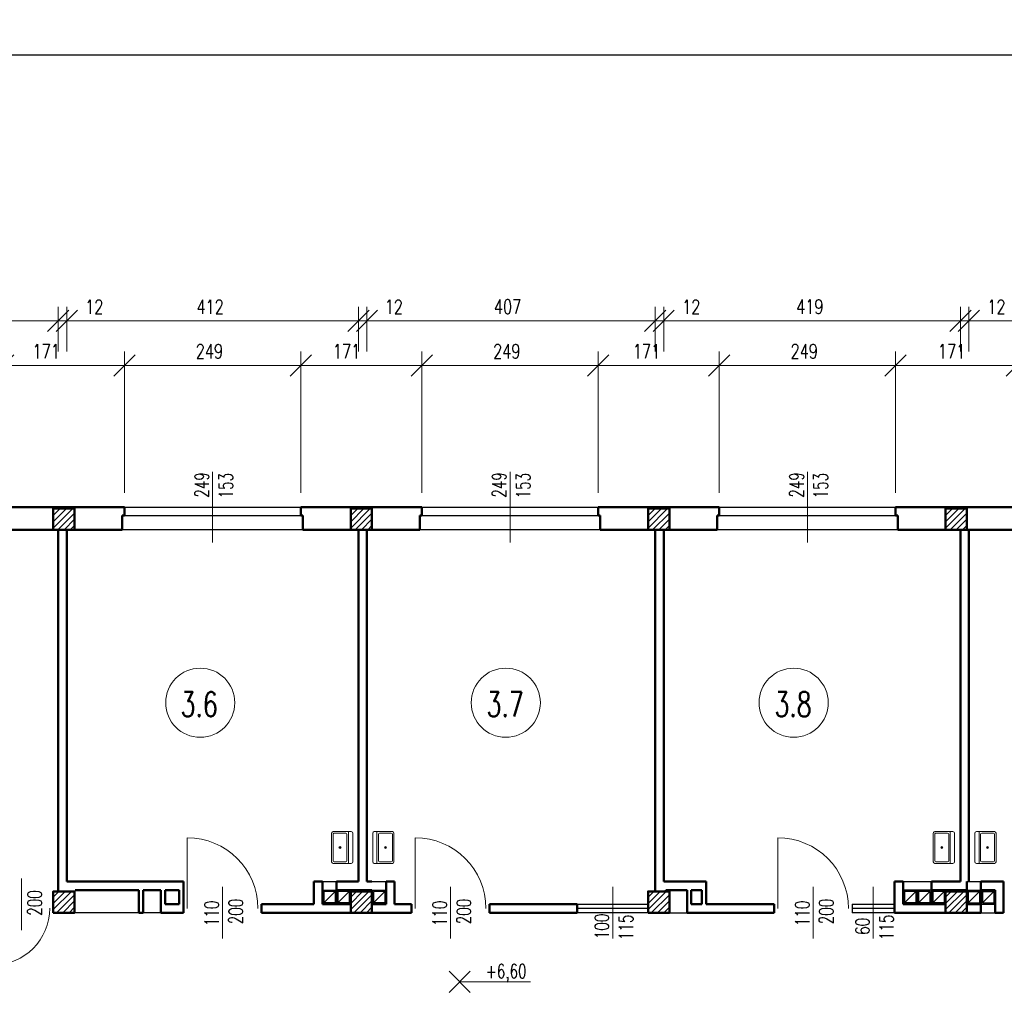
# Model space of a CAD drawing. Header units: millimetres. Extents: x -56112 to 30506, y -136199 to -2178.
# Tile 3 of 45: x -36430 to -22526, y -120909 to -106999. Entities that reach past the tile are written whole.
import ezdxf
from ezdxf.enums import TextEntityAlignment as Align

# ---------------------------------------------------------------- set-up
doc = ezdxf.new("R2010")
doc.units = ezdxf.units.MM
doc.header["$LTSCALE"] = 10
doc.header["$MEASUREMENT"] = 0
doc.header["$PDMODE"] = 35
doc.layers.get('0').update_dxf_attribs({"lineweight": 15})
for name, color, linetype, lineweight in [('L001', 1, 'Continuous', 18), ('L002', 2, 'Continuous', 25), ('L003', 3, 'Continuous', 50)]:
    doc.layers.add(name, color=color, linetype=linetype, lineweight=lineweight)
doc.layers.add('L004', color=4, linetype='Continuous')
doc.styles.get("Standard").update_dxf_attribs({"font": 'simplex.shx', "width": 0.75, "height": 200})
doc.dimstyles.new('1_100', dxfattribs={"dimtxt": 200, "dimasz": 300, "dimexe": 200, "dimexo": 200, "dimgap": 100, "dimtad": 1, "dimdec": 0, "dimlfac": 0.1, "dimtxsty": 'Standard', "dimblk": 'OBLIQUE', "dimcen": 250, "dimdle": 2, "dimclrt": 2, "dimadec": 0, "dimazin": 0, "dimtfac": 1, "dimtdec": 0, "dimtmove": 1, "dimatfit": 3, "dimfxl": 1, "dimarcsym": 0})
pattern_1 = [(45, (-46550, -82436.32), (-44.19417, 44.19417), [])]
pattern_2 = [(45, (-42350, -82436.32), (-44.19417, 44.19417), [])]
pattern_3 = [(45, (-38150, -82436.32), (-44.19417, 44.19417), [])]
pattern_4 = [(45, (-33950, -82436.32), (-44.19417, 44.19417), [])]

# ---------------------------------------------------------------- blocks, each defined once
blk = doc.blocks.new('Zlewozmywak pojedyńczy - góra')
blk.add_line((-15, -3.999996), (15, -3.999996))
for points in [[(-13.5, 0), (13.5, 0)], [(-15, -18.499996), (-15, -1.5)], [(-13.5, -17.499996), (-13.5, -6.499996)], [(-12.5, -5.499996), (12.5, -5.499996)], [(13.5, -6.499996), (13.5, -17.499996)], [(15, -1.5), (15, -18.499996)], [(12.5, -18.499996), (-12.5, -18.499996)], [(13.5, -19.999996), (-13.5, -19.999996)]]:
    blk.add_lwpolyline(points)
for radius in [1, 0.5]:
    blk.add_circle((0, -11.999996), radius)
for centre, radius, start, end in [((-13.5, -1.5), 1.5, 90, 180), ((-12.5, -6.499996), 1, 90, 180), ((12.5, -6.499996), 1, 0, 90), ((13.5, -1.5), 1.5, 0, 90), ((-13.5, -18.499996), 1.5, 180, 270), ((-12.5, -17.499996), 1, 180, 270), ((12.5, -17.499996), 1, 270, 0), ((13.5, -18.499996), 1.5, 270, 0)]:
    blk.add_arc(centre, radius, start, end)
blk = doc.blocks.new('_Oblique')
at = {"layer": 'L004', "color": 0, "lineweight": -2}
blk.add_line((-0.5, -0.5), (0.5, 0.5), dxfattribs=at)
blk = doc.blocks.new('*D1508')
at = {"layer": 'Defpoints'}
for p in [(-36102, -119643), (-34951, -119643), (-36661, -121643), (-34951, -121643)]:
    blk.add_point(p, dxfattribs=at)
at = {"layer": 'L001'}
for p, q in [((-36661, -121443), (-36661, -119443)), ((-34951, -121443), (-34951, -119443)), ((-36661, -119643), (-34951, -119643))]:
    blk.add_line(p, q, dxfattribs=at)
at = {"layer": 'L001', "xscale": 300, "yscale": 300, "zscale": 300, "rotation": 180}
blk.add_blockref('_Oblique', (-36661, -119643), dxfattribs=at)
at = {"layer": 'L001', "xscale": 300, "yscale": 300, "zscale": 300}
blk.add_blockref('_Oblique', (-34951, -119643), dxfattribs=at)
at = {"layer": 'L001', "color": 2, "linetype": 'Continuous', "width": 0.75}
blk.add_text('171', height=200, dxfattribs=at).set_placement((-36249, -119443), align=Align.MIDDLE_LEFT)
blk = doc.blocks.new('*D1509')
at = {"layer": 'Defpoints'}
for p in [(-35766, -119013), (-35399, -119013), (-35886, -119643), (-35766, -119643)]:
    blk.add_point(p, dxfattribs=at)
at = {"layer": 'L001'}
for p, q in [((-35886, -119443), (-35886, -118813)), ((-35766, -119443), (-35766, -118813)), ((-35888, -119013), (-35886, -119013)), ((-35886, -119013), (-35766, -119013)), ((-35292, -119013), (-35766, -119013))]:
    blk.add_line(p, q, dxfattribs=at)
at = {"layer": 'L001', "xscale": 300, "yscale": 300, "zscale": 300}
blk.add_blockref('_Oblique', (-35886, -119013), dxfattribs=at)
at = {"layer": 'L001', "xscale": 300, "yscale": 300, "zscale": 300, "rotation": 180}
blk.add_blockref('_Oblique', (-35766, -119013), dxfattribs=at)
at = {"layer": 'L001', "color": 2, "linetype": 'Continuous', "width": 0.75}
blk.add_text('12', height=200, dxfattribs=at).set_placement((-35506, -118813), align=Align.MIDDLE_LEFT)
blk = doc.blocks.new('*D2054')
at = {"layer": 'Defpoints'}
for p in [(-33755, -118813), (-31646, -119013), (-35766, -119643), (-31646, -119643)]:
    blk.add_point(p, dxfattribs=at)
at = {"layer": 'L001'}
for p, q in [((-35766, -119443), (-35766, -118813)), ((-31646, -119443), (-31646, -118813)), ((-35766, -119013), (-31646, -119013))]:
    blk.add_line(p, q, dxfattribs=at)
at = {"layer": 'L001', "xscale": 300, "yscale": 300, "zscale": 300, "rotation": 180}
blk.add_blockref('_Oblique', (-35766, -119013), dxfattribs=at)
at = {"layer": 'L001', "xscale": 300, "yscale": 300, "zscale": 300}
blk.add_blockref('_Oblique', (-31646, -119013), dxfattribs=at)
at = {"layer": 'L001', "color": 2, "linetype": 'Continuous', "width": 0.75}
blk.add_text('412', height=200, dxfattribs=at).set_placement((-33934, -118813), align=Align.MIDDLE_LEFT)
blk = doc.blocks.new('*D2059')
at = {"layer": 'Defpoints'}
for p in [(-37935, -118812), (-35886, -119013), (-39886, -119643), (-35886, -119643)]:
    blk.add_point(p, dxfattribs=at)
at = {"layer": 'L001'}
for p, q in [((-39886, -119443), (-39886, -118813)), ((-35886, -119443), (-35886, -118813)), ((-39886, -119013), (-35886, -119013))]:
    blk.add_line(p, q, dxfattribs=at)
at = {"layer": 'L001', "xscale": 300, "yscale": 300, "zscale": 300, "rotation": 180}
blk.add_blockref('_Oblique', (-39886, -119013), dxfattribs=at)
at = {"layer": 'L001', "xscale": 300, "yscale": 300, "zscale": 300}
blk.add_blockref('_Oblique', (-35886, -119013), dxfattribs=at)
at = {"layer": 'L001', "color": 2, "linetype": 'Continuous', "width": 0.75}
blk.add_text('400', height=200, dxfattribs=at).set_placement((-38128, -118812), align=Align.MIDDLE_LEFT)
blk = doc.blocks.new('*D1519')
at = {"layer": 'Defpoints'}
for p in [(-23318, -119643), (-22351, -119643), (-24061, -121643), (-22351, -121643)]:
    blk.add_point(p, dxfattribs=at)
at = {"layer": 'L001'}
for p, q in [((-24061, -121443), (-24061, -119443)), ((-22351, -121443), (-22351, -119443)), ((-24061, -119643), (-22351, -119643))]:
    blk.add_line(p, q, dxfattribs=at)
at = {"layer": 'L001', "xscale": 300, "yscale": 300, "zscale": 300, "rotation": 180}
blk.add_blockref('_Oblique', (-24061, -119643), dxfattribs=at)
at = {"layer": 'L001', "xscale": 300, "yscale": 300, "zscale": 300}
blk.add_blockref('_Oblique', (-22351, -119643), dxfattribs=at)
at = {"layer": 'L001', "color": 2, "linetype": 'Continuous', "width": 0.75}
blk.add_text('171', height=200, dxfattribs=at).set_placement((-23464, -119443), align=Align.MIDDLE_LEFT)
blk = doc.blocks.new('*D2061')
at = {"layer": 'Defpoints'}
for p in [(-20985, -118812), (-18846, -119013), (-23026, -119643), (-18846, -119643)]:
    blk.add_point(p, dxfattribs=at)
at = {"layer": 'L001'}
for p, q in [((-23026, -119443), (-23026, -118813)), ((-18846, -119443), (-18846, -118813)), ((-23026, -119013), (-18846, -119013))]:
    blk.add_line(p, q, dxfattribs=at)
at = {"layer": 'L001', "xscale": 300, "yscale": 300, "zscale": 300, "rotation": 180}
blk.add_blockref('_Oblique', (-23026, -119013), dxfattribs=at)
at = {"layer": 'L001', "xscale": 300, "yscale": 300, "zscale": 300}
blk.add_blockref('_Oblique', (-18846, -119013), dxfattribs=at)
at = {"layer": 'L001', "color": 2, "linetype": 'Continuous', "width": 0.75}
blk.add_text('418', height=200, dxfattribs=at).set_placement((-21164, -118812), align=Align.MIDDLE_LEFT)
blk = doc.blocks.new('*D2062')
at = {"layer": 'Defpoints'}
for p in [(-29555, -119442), (-28261, -119643), (-30751, -121643), (-28261, -121643)]:
    blk.add_point(p, dxfattribs=at)
at = {"layer": 'L001'}
for p, q in [((-30751, -121443), (-30751, -119443)), ((-28261, -121443), (-28261, -119443)), ((-30751, -119643), (-28261, -119643))]:
    blk.add_line(p, q, dxfattribs=at)
at = {"layer": 'L001', "xscale": 300, "yscale": 300, "zscale": 300, "rotation": 180}
blk.add_blockref('_Oblique', (-30751, -119643), dxfattribs=at)
at = {"layer": 'L001', "xscale": 300, "yscale": 300, "zscale": 300}
blk.add_blockref('_Oblique', (-28261, -119643), dxfattribs=at)
at = {"layer": 'L001', "color": 2, "linetype": 'Continuous', "width": 0.75}
blk.add_text('249', height=200, dxfattribs=at).set_placement((-29744, -119442), align=Align.MIDDLE_LEFT)
blk = doc.blocks.new('*D2063')
at = {"layer": 'Defpoints'}
for p in [(-29540, -118812), (-27456, -119013), (-31526, -119643), (-27456, -119643)]:
    blk.add_point(p, dxfattribs=at)
at = {"layer": 'L001'}
for p, q in [((-31526, -119443), (-31526, -118813)), ((-27456, -119443), (-27456, -118813)), ((-31526, -119013), (-27456, -119013))]:
    blk.add_line(p, q, dxfattribs=at)
at = {"layer": 'L001', "xscale": 300, "yscale": 300, "zscale": 300, "rotation": 180}
blk.add_blockref('_Oblique', (-31526, -119013), dxfattribs=at)
at = {"layer": 'L001', "xscale": 300, "yscale": 300, "zscale": 300}
blk.add_blockref('_Oblique', (-27456, -119013), dxfattribs=at)
at = {"layer": 'L001', "color": 2, "linetype": 'Continuous', "width": 0.75}
blk.add_text('407', height=200, dxfattribs=at).set_placement((-29733, -118812), align=Align.MIDDLE_LEFT)
blk = doc.blocks.new('*D1523')
at = {"layer": 'Defpoints'}
for p in [(-31861, -119643), (-30751, -119643), (-32461, -121643), (-30751, -121643)]:
    blk.add_point(p, dxfattribs=at)
at = {"layer": 'L001'}
for p, q in [((-32461, -121443), (-32461, -119443)), ((-30751, -121443), (-30751, -119443)), ((-32461, -119643), (-30751, -119643))]:
    blk.add_line(p, q, dxfattribs=at)
at = {"layer": 'L001', "xscale": 300, "yscale": 300, "zscale": 300, "rotation": 180}
blk.add_blockref('_Oblique', (-32461, -119643), dxfattribs=at)
at = {"layer": 'L001', "xscale": 300, "yscale": 300, "zscale": 300}
blk.add_blockref('_Oblique', (-30751, -119643), dxfattribs=at)
at = {"layer": 'L001', "color": 2, "linetype": 'Continuous', "width": 0.75}
blk.add_text('171', height=200, dxfattribs=at).set_placement((-32008, -119443), align=Align.MIDDLE_LEFT)
blk = doc.blocks.new('*D2064')
at = {"layer": 'Defpoints'}
for p in [(-33755, -119442), (-32461, -119643), (-34951, -121643), (-32461, -121643)]:
    blk.add_point(p, dxfattribs=at)
at = {"layer": 'L001'}
for p, q in [((-34951, -121443), (-34951, -119443)), ((-32461, -121443), (-32461, -119443)), ((-34951, -119643), (-32461, -119643))]:
    blk.add_line(p, q, dxfattribs=at)
at = {"layer": 'L001', "xscale": 300, "yscale": 300, "zscale": 300, "rotation": 180}
blk.add_blockref('_Oblique', (-34951, -119643), dxfattribs=at)
at = {"layer": 'L001', "xscale": 300, "yscale": 300, "zscale": 300}
blk.add_blockref('_Oblique', (-32461, -119643), dxfattribs=at)
at = {"layer": 'L001', "color": 2, "linetype": 'Continuous', "width": 0.75}
blk.add_text('249', height=200, dxfattribs=at).set_placement((-33944, -119442), align=Align.MIDDLE_LEFT)
blk = doc.blocks.new('*D1525')
at = {"layer": 'Defpoints'}
for p in [(-31526, -119013), (-31169, -119013), (-31646, -119643), (-31526, -119643)]:
    blk.add_point(p, dxfattribs=at)
at = {"layer": 'L001'}
for p, q in [((-31646, -119443), (-31646, -118813)), ((-31526, -119443), (-31526, -118813)), ((-31648, -119013), (-31646, -119013)), ((-31646, -119013), (-31526, -119013)), ((-31062, -119013), (-31526, -119013))]:
    blk.add_line(p, q, dxfattribs=at)
at = {"layer": 'L001', "xscale": 300, "yscale": 300, "zscale": 300}
blk.add_blockref('_Oblique', (-31646, -119013), dxfattribs=at)
at = {"layer": 'L001', "xscale": 300, "yscale": 300, "zscale": 300, "rotation": 180}
blk.add_blockref('_Oblique', (-31526, -119013), dxfattribs=at)
at = {"layer": 'L001', "color": 2, "linetype": 'Continuous', "width": 0.75}
blk.add_text('12', height=200, dxfattribs=at).set_placement((-31276, -118813), align=Align.MIDDLE_LEFT)
blk = doc.blocks.new('*D2065')
at = {"layer": 'Defpoints'}
for p in [(-25355, -119442), (-24061, -119643), (-26551, -121643), (-24061, -121643)]:
    blk.add_point(p, dxfattribs=at)
at = {"layer": 'L001'}
for p, q in [((-26551, -121443), (-26551, -119443)), ((-24061, -121443), (-24061, -119443)), ((-26551, -119643), (-24061, -119643))]:
    blk.add_line(p, q, dxfattribs=at)
at = {"layer": 'L001', "xscale": 300, "yscale": 300, "zscale": 300, "rotation": 180}
blk.add_blockref('_Oblique', (-26551, -119643), dxfattribs=at)
at = {"layer": 'L001', "xscale": 300, "yscale": 300, "zscale": 300}
blk.add_blockref('_Oblique', (-24061, -119643), dxfattribs=at)
at = {"layer": 'L001', "color": 2, "linetype": 'Continuous', "width": 0.75}
blk.add_text('249', height=200, dxfattribs=at).set_placement((-25544, -119442), align=Align.MIDDLE_LEFT)
blk = doc.blocks.new('*D2066')
at = {"layer": 'Defpoints'}
for p in [(-25290, -118812), (-23146, -119013), (-27336, -119643), (-23146, -119643)]:
    blk.add_point(p, dxfattribs=at)
at = {"layer": 'L001'}
for p, q in [((-27336, -119443), (-27336, -118813)), ((-23146, -119443), (-23146, -118813)), ((-27336, -119013), (-23146, -119013))]:
    blk.add_line(p, q, dxfattribs=at)
at = {"layer": 'L001', "xscale": 300, "yscale": 300, "zscale": 300, "rotation": 180}
blk.add_blockref('_Oblique', (-27336, -119013), dxfattribs=at)
at = {"layer": 'L001', "xscale": 300, "yscale": 300, "zscale": 300}
blk.add_blockref('_Oblique', (-23146, -119013), dxfattribs=at)
at = {"layer": 'L001', "color": 2, "linetype": 'Continuous', "width": 0.75}
blk.add_text('419', height=200, dxfattribs=at).set_placement((-25465, -118812), align=Align.MIDDLE_LEFT)
blk = doc.blocks.new('*D1528')
at = {"layer": 'Defpoints'}
for p in [(-27626, -119643), (-26551, -119643), (-28261, -121643), (-26551, -121643)]:
    blk.add_point(p, dxfattribs=at)
at = {"layer": 'L001'}
for p, q in [((-28261, -121443), (-28261, -119443)), ((-26551, -121443), (-26551, -119443)), ((-28261, -119643), (-26551, -119643))]:
    blk.add_line(p, q, dxfattribs=at)
at = {"layer": 'L001', "xscale": 300, "yscale": 300, "zscale": 300, "rotation": 180}
blk.add_blockref('_Oblique', (-28261, -119643), dxfattribs=at)
at = {"layer": 'L001', "xscale": 300, "yscale": 300, "zscale": 300}
blk.add_blockref('_Oblique', (-26551, -119643), dxfattribs=at)
at = {"layer": 'L001', "color": 2, "linetype": 'Continuous', "width": 0.75}
blk.add_text('171', height=200, dxfattribs=at).set_placement((-27772, -119443), align=Align.MIDDLE_LEFT)
blk = doc.blocks.new('*D1529')
at = {"layer": 'Defpoints'}
for p in [(-27336, -119013), (-26969, -119013), (-27456, -119643), (-27336, -119643)]:
    blk.add_point(p, dxfattribs=at)
at = {"layer": 'L001'}
for p, q in [((-27456, -119443), (-27456, -118813)), ((-27336, -119443), (-27336, -118813)), ((-27458, -119013), (-27456, -119013)), ((-27456, -119013), (-27336, -119013)), ((-26862, -119013), (-27336, -119013))]:
    blk.add_line(p, q, dxfattribs=at)
at = {"layer": 'L001', "xscale": 300, "yscale": 300, "zscale": 300}
blk.add_blockref('_Oblique', (-27456, -119013), dxfattribs=at)
at = {"layer": 'L001', "xscale": 300, "yscale": 300, "zscale": 300, "rotation": 180}
blk.add_blockref('_Oblique', (-27336, -119013), dxfattribs=at)
at = {"layer": 'L001', "color": 2, "linetype": 'Continuous', "width": 0.75}
blk.add_text('12', height=200, dxfattribs=at).set_placement((-27076, -118813), align=Align.MIDDLE_LEFT)
blk = doc.blocks.new('*D1530')
at = {"layer": 'Defpoints'}
for p in [(-23026, -119013), (-22659, -119013), (-23146, -119643), (-23026, -119643)]:
    blk.add_point(p, dxfattribs=at)
at = {"layer": 'L001'}
for p, q in [((-23146, -119443), (-23146, -118813)), ((-23026, -119443), (-23026, -118813)), ((-23148, -119013), (-23146, -119013)), ((-23146, -119013), (-23026, -119013)), ((-22552, -119013), (-23026, -119013))]:
    blk.add_line(p, q, dxfattribs=at)
at = {"layer": 'L001', "xscale": 300, "yscale": 300, "zscale": 300}
blk.add_blockref('_Oblique', (-23146, -119013), dxfattribs=at)
at = {"layer": 'L001', "xscale": 300, "yscale": 300, "zscale": 300, "rotation": 180}
blk.add_blockref('_Oblique', (-23026, -119013), dxfattribs=at)
at = {"layer": 'L001', "color": 2, "linetype": 'Continuous', "width": 0.75}
blk.add_text('12', height=200, dxfattribs=at).set_placement((-22766, -118813), align=Align.MIDDLE_LEFT)

msp = doc.modelspace()

# ---------------------------------------------------------------- hatches: boundary and pattern name
at = {"layer": 'L001'}
h = msp.add_hatch(dxfattribs=at)
h.set_pattern_fill('ANSI31', color=256, scale=500, style=0)
h.set_pattern_definition(pattern_1)
h.paths.add_polyline_path([(-35656, -113904.9), (-35956, -113904.9), (-35956, -114204.9), (-35656, -114204.9)], flags=16)
h = msp.add_hatch(dxfattribs=at)
h.set_pattern_fill('ANSI31', color=256, scale=500, style=0)
h.set_pattern_definition(pattern_2)
h.paths.add_polyline_path([(-31456, -113904.9), (-31756, -113904.9), (-31756, -114204.9), (-31456, -114204.9)], flags=16)
h = msp.add_hatch(dxfattribs=at)
h.set_pattern_fill('ANSI31', color=256, scale=500, style=0)
h.set_pattern_definition(pattern_3)
h.paths.add_polyline_path([(-27256, -113904.9), (-27556, -113904.9), (-27556, -114204.9), (-27256, -114204.9)], flags=16)
h = msp.add_hatch(dxfattribs=at)
h.set_pattern_fill('ANSI31', color=256, scale=500, style=0)
h.set_pattern_definition(pattern_4)
h.paths.add_polyline_path([(-23056, -113904.9), (-23356, -113904.9), (-23356, -114204.9), (-23056, -114204.9)], flags=16)
h = msp.add_hatch(dxfattribs=at)
h.set_pattern_fill('ANSI31', color=256, scale=500, style=0)
h.set_pattern_definition(pattern_1)
h.paths.add_polyline_path([(-35656, -119314.9), (-35956, -119314.9), (-35956, -119614.9), (-35656, -119614.9)], flags=16)
h = msp.add_hatch(dxfattribs=at)
h.set_pattern_fill('ANSI31', color=256, scale=500, style=0)
h.set_pattern_definition(pattern_2)
h.paths.add_polyline_path([(-31456, -119314.9), (-31756, -119314.9), (-31756, -119614.9), (-31456, -119614.9)], flags=16)
h = msp.add_hatch(dxfattribs=at)
h.set_pattern_fill('ANSI31', color=256, scale=500, style=0)
h.set_pattern_definition(pattern_3)
h.paths.add_polyline_path([(-27256, -119314.9), (-27556, -119314.9), (-27556, -119614.9), (-27256, -119614.9)], flags=16)
h = msp.add_hatch(dxfattribs=at)
h.set_pattern_fill('ANSI31', color=256, scale=500, style=0)
h.set_pattern_definition(pattern_4)
h.paths.add_polyline_path([(-23056, -119314.9), (-23356, -119314.9), (-23356, -119614.9), (-23056, -119614.9)], flags=16)

# ---------------------------------------------------------------- linework, layer by layer
at = {"layer": 'Defpoints'}
msp.add_3dface([(-51868.7, -106499.4, 0), (30505.6, -106499.4, 0), (30505.6, -136199.4, 0), (-51868.7, -136199.4, 0)], dxfattribs=at)
at = {"layer": 'L001'}
for p, q in [((-33706, -114383), (-33706, -113386.8)), ((-29506, -114383), (-29506, -113386.8)), ((-25306, -114383), (-25306, -113386.8)), ((-34066, -119556.6, 70), (-34066, -118556.6, 70)), ((-30846, -119556.6, 70), (-30846, -118556.6, 70)), ((-25726, -119556.6, 70), (-25726, -118556.6, 70)), ((-36406, -119130.3), (-36406, -119859.4)), ((-33566, -119979.4), (-33566, -119250.3)), ((-30346, -119979.4), (-30346, -119250.3)), ((-28056, -119979.4), (-28056, -119250.3)), ((-25226, -119979.4), (-25226, -119250.3)), ((-24376, -119979.4), (-24376, -119250.3)), ((-30066.8, -120742.8), (-30366.5, -120443.1)), ((-30366.5, -120742.8), (-30066.8, -120443.1)), ((-30216.7, -120593), (-29214.8, -120593))]:
    msp.add_line(p, q, dxfattribs=at)
for centre in [(-33880.5, -116648.4), (-29565.8, -116648.4), (-25500.6, -116648.4)]:
    msp.add_circle(centre, 488.1, dxfattribs=at)
for centre, radius, start, end in [((-34066, -119556.6), 1000, 0, 90), ((-30846, -119556.6), 1000, 0, 90), ((-25726, -119556.6), 1000, 0, 90), ((-36806, -119553.1, 70), 800, 270, 0)]:
    msp.add_arc(centre, radius, start, end, dxfattribs=at)
at = {"layer": 'L002'}
for p, q in [((-34951, -113884.9), (-32461, -113884.9)), ((-30751, -113884.9), (-28261, -113884.9)), ((-26551, -113884.9), (-24061, -113884.9)), ((-34951, -114004.9), (-32461, -114004.9)), ((-30751, -114004.9), (-28261, -114004.9)), ((-26551, -114004.9), (-24061, -114004.9)), ((-32431, -114204.9), (-34981, -114204.9)), ((-28231, -114204.9), (-30781, -114204.9)), ((-24031, -114204.9), (-26581, -114204.9)), ((-32156, -119174.9), (-31956, -119174.9)), ((-31456, -119174.9), (-31256, -119174.9)), ((-23956, -119174.9), (-23556, -119174.9)), ((-23056, -119174.9), (-22856, -119174.9)), ((-32156, -119294.9), (-31956, -119294.9)), ((-32136, -119314.9), (-32136, -119474.9)), ((-32136, -119474.9), (-31976, -119314.9)), ((-31976, -119314.9), (-32136, -119314.9)), ((-31976, -119314.9), (-31976, -119474.9)), ((-31936, -119314.9), (-31936, -119474.9)), ((-31936, -119474.9), (-31776, -119314.9)), ((-31776, -119314.9), (-31936, -119314.9)), ((-31776, -119314.9), (-31776, -119474.9)), ((-31456, -119294.9), (-31256, -119294.9)), ((-31276, -119314.9), (-31436, -119314.9)), ((-31436, -119474.9), (-31276, -119314.9)), ((-31436, -119314.9), (-31436, -119474.9)), ((-31276, -119314.9), (-31276, -119474.9)), ((-23756, -119294.9), (-23956, -119294.9)), ((-23936, -119314.9), (-23936, -119474.9)), ((-23936, -119474.9), (-23776, -119314.9)), ((-23776, -119314.9), (-23936, -119314.9)), ((-23776, -119314.9), (-23776, -119474.9)), ((-23556, -119294.9), (-23756, -119294.9)), ((-23736, -119314.9), (-23736, -119474.9)), ((-23576, -119314.9), (-23736, -119314.9)), ((-23736, -119474.9), (-23576, -119314.9)), ((-23576, -119314.9), (-23576, -119474.9)), ((-23536, -119474.9), (-23376, -119314.9)), ((-23376, -119314.9), (-23536, -119314.9)), ((-23536, -119314.9), (-23536, -119474.9)), ((-23376, -119314.9), (-23376, -119474.9)), ((-23056, -119294.9), (-22856, -119294.9)), ((-23036, -119314.9), (-22876, -119314.9)), ((-23036, -119474.9), (-22876, -119314.9)), ((-23036, -119314.9), (-23036, -119474.9)), ((-22876, -119314.9), (-22876, -119474.9)), ((-22836, -119314.9), (-22836, -119474.9)), ((-22836, -119474.9), (-22676, -119314.9)), ((-22836, -119314.9), (-22676, -119314.9)), ((-22676, -119314.9), (-22676, -119474.9)), ((-31976, -119474.9), (-32136, -119474.9)), ((-31776, -119474.9), (-31936, -119474.9)), ((-31276, -119474.9), (-31436, -119474.9)), ((-23776, -119474.9), (-23936, -119474.9)), ((-23576, -119474.9), (-23736, -119474.9)), ((-23376, -119474.9), (-23536, -119474.9)), ((-23036, -119474.9), (-22876, -119474.9)), ((-22836, -119474.9), (-22676, -119474.9)), ((-34746, -119614.9), (-35656, -119614.9)), ((-34436, -119614.9), (-34686, -119614.9)), ((-28556, -119494.9), (-27556, -119494.9)), ((-27556, -119554.9), (-28556, -119554.9)), ((-27556, -119614.9), (-28556, -119614.9)), ((-27556, -119614.9), (-28556, -119614.9)), ((-27256, -119614.9), (-27006, -119614.9)), ((-24676, -119494.9), (-24076, -119494.9)), ((-24676, -119494.9), (-24676, -119614.9)), ((-24076, -119554.9), (-24676, -119554.9)), ((-24076, -119614.9), (-24676, -119614.9)), ((-24076, -119614.9), (-24676, -119614.9)), ((-22856, -119494.9), (-22656, -119494.9)), ((-22856, -119614.9), (-22656, -119614.9))]:
    msp.add_line(p, q, dxfattribs=at)
at = {"layer": 'L003'}
for p, q in [((-34951, -113884.9), (-36661, -113884.9)), ((-34951, -113884.9), (-34951, -114004.9)), ((-30751, -113884.9), (-32461, -113884.9)), ((-32461, -113884.9), (-32461, -114004.9)), ((-30751, -113884.9), (-30751, -114004.9)), ((-26551, -113884.9), (-28261, -113884.9)), ((-28261, -113884.9), (-28261, -114004.9)), ((-26551, -113884.9), (-26551, -114004.9)), ((-22351, -113884.9), (-24061, -113884.9)), ((-24061, -113884.9), (-24061, -114004.9)), ((-34981, -114204.9), (-34981, -114004.9)), ((-34981, -114004.9), (-34951, -114004.9)), ((-32461, -114004.9), (-32431, -114004.9)), ((-32431, -114204.9), (-32431, -114004.9)), ((-30781, -114004.9), (-30751, -114004.9)), ((-30781, -114204.9), (-30781, -114004.9)), ((-28261, -114004.9), (-28231, -114004.9)), ((-28231, -114204.9), (-28231, -114004.9)), ((-26581, -114204.9), (-26581, -114004.9)), ((-26581, -114004.9), (-26551, -114004.9)), ((-24061, -114004.9), (-24031, -114004.9)), ((-24031, -114204.9), (-24031, -114004.9)), ((-35766, -114204.9), (-36631, -114204.9)), ((-35886, -114204.9), (-35886, -119314.9)), ((-35886, -114204.9), (-35886, -117204.9)), ((-35766, -114204.9), (-35766, -119174.9)), ((-34981, -114204.9), (-35656, -114204.9)), ((-31566, -114204.9), (-32431, -114204.9)), ((-31646, -114204.9), (-31646, -119174.9)), ((-31526, -114204.9), (-31526, -119174.9)), ((-30781, -114204.9), (-31456, -114204.9)), ((-26581, -114204.9), (-28231, -114204.9)), ((-27456, -114204.9), (-27456, -119314.9)), ((-27336, -114204.9), (-27336, -119174.9)), ((-22381, -114204.9), (-24031, -114204.9)), ((-23146, -114204.9), (-23146, -119174.9)), ((-23026, -114204.9), (-23026, -119174.9)), ((-35766, -119174.9), (-34116, -119174.9)), ((-32276, -119174.9), (-32156, -119174.9)), ((-31956, -119174.9), (-31646, -119174.9)), ((-31456, -119174.9), (-31526, -119174.9)), ((-31256, -119174.9), (-31136, -119174.9)), ((-26736, -119174.9), (-27336, -119174.9)), ((-24076, -119174.9), (-24076, -119614.9)), ((-24076, -119174.9), (-23956, -119174.9)), ((-23956, -119174.9), (-23956, -119494.9)), ((-23556, -119174.9), (-23146, -119174.9)), ((-22856, -119174.9), (-22856, -119614.9)), ((-22856, -119174.9), (-22536, -119174.9)), ((-22536, -119174.9), (-22536, -119614.9)), ((-34746, -119294.9), (-35646, -119294.9)), ((-34686, -119294.9), (-34436, -119294.9)), ((-34376, -119294.9), (-34176, -119294.9)), ((-31956, -119294.9), (-31956, -119494.9)), ((-31956, -119294.9), (-31456, -119294.9)), ((-31456, -119294.9), (-31456, -119494.9)), ((-27006, -119294.9), (-27306, -119294.9)), ((-27306, -119294.9), (-27306, -119314.9)), ((-26796, -119294.9), (-26946, -119294.9)), ((-23756, -119294.9), (-23756, -119494.9)), ((-23756, -119294.9), (-23756, -119494.9)), ((-23056, -119294.9), (-23556, -119294.9)), ((-23556, -119294.9), (-23556, -119494.9)), ((-22856, -119294.9), (-22656, -119294.9)), ((-22656, -119294.9), (-22656, -119614.9)), ((-22656, -119294.9), (-22656, -119494.9)), ((-34686, -119614.9), (-34746, -119614.9)), ((-34116, -119614.9), (-34436, -119614.9)), ((-34176, -119494.9), (-34376, -119494.9)), ((-32276, -119494.9), (-33016, -119494.9)), ((-33016, -119614.9), (-33016, -119494.9)), ((-30896, -119614.9), (-33016, -119614.9)), ((-31956, -119494.9), (-32156, -119494.9)), ((-31756, -119494.9), (-31956, -119494.9)), ((-31256, -119494.9), (-31456, -119494.9)), ((-30896, -119494.9), (-31136, -119494.9)), ((-28556, -119494.9), (-29796, -119494.9)), ((-29796, -119614.9), (-29796, -119494.9)), ((-28556, -119614.9), (-29796, -119614.9)), ((-28556, -119494.9), (-28556, -119614.9)), ((-27256, -119614.9), (-27556, -119614.9)), ((-25776, -119614.9), (-27006, -119614.9)), ((-26796, -119494.9), (-26946, -119494.9)), ((-25776, -119494.9), (-26736, -119494.9)), ((-22856, -119614.9), (-24076, -119614.9)), ((-23756, -119494.9), (-23956, -119494.9)), ((-23556, -119494.9), (-23756, -119494.9)), ((-23356, -119494.9), (-23556, -119494.9)), ((-23056, -119494.9), (-22856, -119494.9)), ((-22536, -119614.9), (-22656, -119614.9))]:
    msp.add_line(p, q, dxfattribs=at)
at = {"layer": 'L003', "flags": 128}
for points in [[(-35956, -114204.9), (-35656, -114204.9), (-35656, -113904.9), (-35956, -113904.9)], [(-31756, -114204.9), (-31456, -114204.9), (-31456, -113904.9), (-31756, -113904.9)], [(-27556, -114204.9), (-27256, -114204.9), (-27256, -113904.9), (-27556, -113904.9)], [(-23356, -114204.9), (-23056, -114204.9), (-23056, -113904.9), (-23356, -113904.9)], [(-35956, -119614.9), (-35656, -119614.9), (-35656, -119314.9), (-35956, -119314.9)], [(-31756, -119614.9), (-31456, -119614.9), (-31456, -119314.9), (-31756, -119314.9)], [(-27556, -119614.9), (-27256, -119614.9), (-27256, -119314.9), (-27556, -119314.9)], [(-23356, -119614.9), (-23056, -119614.9), (-23056, -119314.9), (-23356, -119314.9)]]:
    msp.add_lwpolyline(points, close=True, dxfattribs=at)
for points in [[(-34116, -119614.9), (-34116, -119174.9)], [(-32276, -119494.9), (-32276, -119174.9)], [(-32156, -119494.9), (-32156, -119174.9)], [(-31956, -119494.9), (-31956, -119174.9)], [(-31256, -119494.9), (-31256, -119174.9)], [(-31136, -119494.9), (-31136, -119174.9)], [(-26736, -119494.9), (-26736, -119174.9)], [(-23556, -119494.9), (-23556, -119174.9)], [(-23056, -119494.9), (-23056, -119174.9)], [(-34746, -119614.9), (-34746, -119294.9)], [(-34686, -119614.9), (-34686, -119294.9)], [(-34436, -119614.9), (-34436, -119294.9)], [(-34376, -119494.9), (-34376, -119294.9)], [(-34176, -119494.9), (-34176, -119294.9)], [(-31756, -119494.9), (-31756, -119294.9)], [(-27006, -119614.9), (-27006, -119294.9)], [(-26946, -119494.9), (-26946, -119294.9)], [(-26796, -119494.9), (-26796, -119294.9)], [(-23756, -119494.9), (-23756, -119294.9)], [(-23556, -119494.9), (-23556, -119294.9)], [(-23356, -119494.9), (-23356, -119294.9)], [(-22856, -119494.9), (-22856, -119294.9)], [(-22656, -119494.9), (-22656, -119294.9)], [(-30896, -119614.9), (-30896, -119494.9)], [(-25776, -119614.9), (-25776, -119494.9)]]:
    msp.add_lwpolyline(points, dxfattribs=at)
at = {"layer": 'L004'}
msp.add_3dface([(29505.6, -107499.4, 0), (-50868.7, -107499.4, 0), (-50868.7, -135199.4, 0), (29505.6, -135199.4, 0)], dxfattribs=at)

# ---------------------------------------------------------------- block references
at = {"layer": 'L001', "xscale": 14.99999999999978, "zscale": 15}
for p, yscale, rotation in [((-31726.1, -118694.4), -15.00000000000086, 89.99999999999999), ((-31444.9, -118694.4), 15.00000000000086, 90), ((-23228.3, -118694.4), -15.00000000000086, 89.99999999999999), ((-22942.6, -118694.4), 15.00000000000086, 90)]:
    msp.add_blockref('Zlewozmywak pojedyńczy - góra', p, dxfattribs=dict(at, yscale=yscale, rotation=rotation))

# ---------------------------------------------------------------- texts
at = {"layer": 'L001', "width": 0.7}
for s, p in [('249', (-33698.5, -113572.2)), ('153', (-33359.2, -113582.2)), ('249', (-29498.5, -113572.2)), ('153', (-29159.2, -113582.2)), ('249', (-25298.5, -113572.2)), ('153', (-24959.2, -113582.2)), ('200', (-36059.2, -119478)), ('110', (-33558.5, -119624.7)), ('200', (-33219.2, -119598)), ('110', (-30338.5, -119624.7)), ('200', (-29999.2, -119598)), ('110', (-25218.5, -119624.7)), ('200', (-24879.2, -119598)), ('100', (-28048.5, -119808.4)), ('115', (-27709.2, -119821.7)), ('60', (-24368.5, -119807.3)), ('115', (-24029.2, -119821.7))]:
    msp.add_text(s, height=200, rotation=90, dxfattribs=at).set_placement(p, align=Align.BOTTOM_CENTER)
for s, height, p in [('3.6', 350, (-33895.1, -116950.3)), ('3.7', 350, (-29574.5, -116950.3)), ('3.8', 350, (-25509.3, -116950.3)), ('+6,60', 200, (-29560.6, -120600.4))]:
    msp.add_text(s, height=height, dxfattribs=at).set_placement(p, align=Align.BOTTOM_CENTER)

# ---------------------------------------------------------------- dimensions: what is measured, and where the dimension line sits
at = {"layer": 'L001'}
for base, p1, p2, picture, middle in [((-35886, -111254.7), (-39886, -111884.8), (-35886, -111884.8), '*D2059', (-37956.4, -111053.7)), ((-31646, -111254.7), (-35766, -111884.8), (-31646, -111884.8), '*D2054', (-33776.4, -111054.6)), ((-27456, -111254.7), (-31526, -111884.8), (-27456, -111884.8), '*D2063', (-29561.4, -111053.7)), ((-23146, -111254.7), (-27336, -111884.8), (-23146, -111884.8), '*D2066', (-25315, -111053.7)), ((-18846, -111254.7), (-23026, -111884.8), (-18846, -111884.8), '*D2061', (-21006.4, -111053.7)), ((-32461, -111884.8), (-34951, -113884.9), (-32461, -113884.9), '*D2064', (-33780, -111683.7)), ((-28261, -111884.8), (-30751, -113884.9), (-28261, -113884.9), '*D2062', (-29580, -111683.7)), ((-24061, -111884.8), (-26551, -113884.9), (-24061, -113884.9), '*D2065', (-25380, -111683.7))]:
    dim = msp.add_linear_dim(base=base, p1=p1, p2=p2, dimstyle='1_100', override={"dimtad": 0}, dxfattribs=at)
    dim.commit()
    dim.dimension.update_dxf_attribs({"geometry": picture, "text_midpoint": middle, "dimtype": 160, "insert": (0, 7758.2)})
for base, p1, p2, picture, middle in [((-35766, -111254.7), (-35886, -111884.8), (-35766, -111884.8), '*D1509', (-35420.6, -111254.7)), ((-31526, -111254.7), (-31646, -111884.8), (-31526, -111884.8), '*D1525', (-31190.6, -111254.7)), ((-27336, -111254.7), (-27456, -111884.8), (-27336, -111884.8), '*D1529', (-26990.6, -111254.7)), ((-23026, -111254.7), (-23146, -111884.8), (-23026, -111884.8), '*D1530', (-22680.6, -111254.7)), ((-34951, -111884.8), (-36661, -113884.9), (-34951, -113884.9), '*D1508', (-36141.5, -111884.8)), ((-30751, -111884.8), (-32461, -113884.9), (-30751, -113884.9), '*D1523', (-31900.8, -111884.8)), ((-26551, -111884.8), (-28261, -113884.9), (-26551, -113884.9), '*D1528', (-27664.8, -111884.8)), ((-22351, -111884.8), (-24061, -113884.9), (-22351, -113884.9), '*D1519', (-23356.8, -111884.8))]:
    dim = msp.add_linear_dim(base=base, p1=p1, p2=p2, dimstyle='1_100', dxfattribs=at)
    dim.commit()
    dim.dimension.update_dxf_attribs({"geometry": picture, "text_midpoint": middle, "dimtype": 160, "insert": (0, 7758.2)})

doc.saveas('drawing.dxf')
